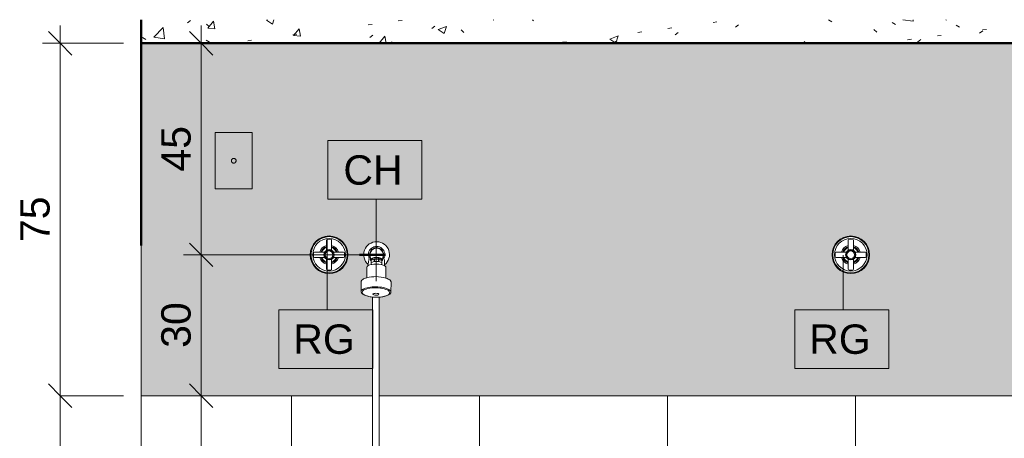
# Model space of a CAD drawing. Header units: millimetres. Extents: x -336 to 27370, y -15225 to 9845.
# Tile 38 of 43: x 15923 to 18018, y 1689 to 2580. Entities that reach past the tile are written whole.
import ezdxf

# ---------------------------------------------------------------- set-up
doc = ezdxf.new("R2010")
doc.units = ezdxf.units.MM
for name, color, linetype, lineweight in [('A-ANNO-DIMS', 7, 'Continuous', 9), ('A-ANNO-DIMS-25', 7, 'Continuous', 9), ('A-ANNO-KEYN', 7, 'Continuous', 9), ('A-CLNG', 7, 'Continuous', 5), ('A-FLOR', 7, 'Continuous', 5), ('A-FLOR-PATT', 7, 'Continuous', 5), ('A-GENM', 7, 'Continuous', 5), ('A-GLAZ', 7, 'Continuous', 5), ('A-WALL-PATT', 7, 'Continuous', 50), ('I-WALL', 7, 'Continuous', 5), ('P-SANR-FIXT', 7, 'Continuous', 5)]:
    doc.layers.add(name, color=color, linetype=linetype, lineweight=lineweight)
doc.layers.add('A-DETL', color=7, linetype='Continuous', lineweight=5, true_color=0x00a600)
doc.styles.add('Arial_5', font='arial.ttf', dxfattribs={"height": 62.5})
doc.dimstyles.new('Com_linha__ref__contínua__-_Cor_Vermelha_Arial_2_5mm', dxfattribs={"dimscale": 304.8, "dimtxt": 63.766212, "dimasz": 0.164042, "dimexe": 0.123031, "dimexo": 0.123031, "dimgap": 0.012303, "dimtad": 1, "dimdec": 1, "dimlfac": 0.1, "dimrnd": 0.1, "dimdsep": 46, "dimtxsty": 'Arial_5', "dimblk1": 'OBLIQUE', "dimblk2": 'OBLIQUE', "dimsah": 1, "dimcen": 0.09, "dimdle": 0.123031, "dimazin": 0, "dimtfac": 1, "dimtdec": 4, "dimtix": 1, "dimtmove": 0, "dimatfit": 3, "dimfxl": 1, "dimtvp": 1, "dimtolj": 1, "dimtzin": 0, "dimarcsym": 2})

# ---------------------------------------------------------------- blocks, each defined once
blk = doc.blocks.new('JANELA MAXIM-AR_2773969-5b0')
at = {"layer": 'A-GLAZ', "true_color": 0xc0c0c0}
blk.add_hatch(color=9, dxfattribs=at).paths.add_polyline_path([(11394.9, 2093), (11395, 2093.1), (11394.9, 2093.1)])
at = {"layer": 'A-GLAZ', "lineweight": 15}
for p, q in [((11395, 2100), (11394.9, 2100)), ((11395, 2093.1), (11395, 2100)), ((11394.9, 2093), (11395, 2093.1)), ((11395, 1506.8), (11394.9, 1506.9)), ((11394.9, 1500), (11395, 1500)), ((11395, 1500), (11395, 1506.8))]:
    blk.add_line(p, q, dxfattribs=at)
at = {"layer": 'A-GLAZ'}
blk.add_line((11395, 2093.1), (11395, 1506.8), dxfattribs=at)
blk = doc.blocks.new('CHUVEIRO ELÉTRICO DE PAREDE EM PVC COM BRAÇO METÁLICO - 1967_C_Cromado CR10-2836321-5b')
at = {"layer": 'P-SANR-FIXT'}
for p, q in [((11879.9, 2070.6), (11881.3, 2074.9)), ((11882.2, 2078.9), (11882.9, 2069.8)), ((11908.9, 2069.4), (11910, 2078.5)), ((11912, 2070.1), (11910.8, 2074.4)), ((11875.5, 2053.7), (11875.1, 2031.1)), ((11878.4, 2059.2), (11878.2, 2057.1)), ((11878.9, 2065.6), (11878.4, 2059.2)), ((11884.3, 2068.1), (11884.3, 2060.6)), ((11884.3, 2060.6), (11885.6, 2059.5)), ((11884.7, 2063.7), (11884.8, 2068.5)), ((11884.8, 2068.5), (11890.6, 2070.4)), ((11885.7, 2070.9), (11885.6, 2068.7)), ((11890.6, 2070.4), (11890.6, 2065.6)), ((11891.8, 2065.7), (11891.9, 2070.5)), ((11891.9, 2070.5), (11900.1, 2070.4)), ((11900.1, 2070.4), (11900, 2065.6)), ((11901.2, 2065.4), (11901.3, 2070.2)), ((11901.3, 2070.2), (11907.1, 2068.1)), ((11907.6, 2059.9), (11905.9, 2059.2)), ((11906.3, 2070.6), (11906.3, 2068.4)), ((11907.1, 2068.1), (11907, 2063.3)), ((11907.6, 2067.7), (11907.6, 2059.9)), ((11912.9, 2065.1), (11913.2, 2058.6)), ((11913.3, 2056.5), (11913.2, 2058.6)), ((11915.5, 2030.4), (11915.9, 2053)), ((11863.4, 2022.9), (11863.1, 2001.5)), ((11926.6, 2000.5), (11926.9, 2021.8)), ((11887.5, 1990), (11887.5, 936.5)), ((11901.5, 936.5), (11901.5, 1989.7))]:
    blk.add_line(p, q, dxfattribs=at)
for centre, radius, start, end in [((11896.1, 2080.2), 27.5, 308.3295, 229.7482), ((11896.1, 2080.2), 17.5, 331.5684, 206.5083), ((11896.1, 2080.2), 14.9, 332.8011, 204.7499), ((11874.6, 2077), 7, 342.184, 358.8297), ((11896.1, 2080.1), 14, 353.1275, 184.9529), ((11917.5, 2076.3), 7, 179.2693, 194.7107), ((11901.8, 2063.7), 22.9, 162.3075, 175.0606), ((11886.4, 2070.1), 3.48, 184.4538, 232.5607), ((11881.4, 2084), 20.6, 279.307, 296.4647), ((11896.4, 2096.5), 31.1, 261.4492, 276.5903), ((11909.9, 2080.2), 17.1, 239.836, 260.4087), ((11905.5, 2069.8), 3.46, 307.5911, 353.1275), ((11890, 2063.8), 22.9, 3.0261, 15.7722), ((11894.1, 1956), 77.4, 73.9085, 104.1705), ((11896.1, 2077.6), 88, 264.4066, 273.5315)]:
    blk.add_arc(centre, radius, start, end, dxfattribs=at)
for centre, major_axis, ratio, start_param, end_param in [((11895.9, 2069.8), (-13, 0), 0.343425, 3.141593, 6.283185), ((11895.7, 2053.3), (-20.2, 0.3), 0.34202, 3.658111, 5.766516), ((11896, 2069.4), (-11, 0.2), 0.352466, 2.885826, 6.538202), ((11895.9, 2066.5), (-12.3, 0.2), 0.34202, 5.83508, 5.943874), ((11895.8, 2061.7), (-12.3, 0.2), 0.34202, 5.835078, 5.925189), ((11895.9, 2066.5), (-12.3, 0.2), 0.34202, 5.049683, 5.158474), ((11895.8, 2061.7), (-12.3, 0.2), 0.34202, 5.04968, 5.158476), ((11895.8, 2061.7), (-12.3, 0.2), 0.34202, 4.264282, 4.373078), ((11895.9, 2066.5), (-12.3, 0.2), 0.34202, 4.264284, 4.373075), ((11895.8, 2061.7), (-12.3, 0.2), 0.34202, 3.458351, 3.58768), ((11895.9, 2066.5), (-12.3, 0.2), 0.34202, 3.478884, 3.587678), ((11894.8, 2001), (-31.7, 0.5), 0.34202, 3.141604, 6.283197), ((11894.8, 1999.6), (-29.4, 0.5), 0.34202, 2.164091, 7.259822)]:
    blk.add_ellipse(centre, major_axis=major_axis, ratio=ratio, start_param=start_param, end_param=end_param, dxfattribs=at)
blk.add_ellipse((11894.7, 1995.9), major_axis=(-6.25, 0.1), ratio=0.34202, dxfattribs=at)
for points, knots in [([(11878.2, 2057.1), (11877.5, 2056.7), (11876.1, 2055.6), (11875.5, 2054.4), (11875.5, 2053.7)], [0, 0, 0, 0, 0.4, 1, 1, 1, 1]), ([(11915.9, 2053), (11915.9, 2053.5), (11915.6, 2054.7), (11914.3, 2055.8), (11913.3, 2056.5)], [0, 0, 0, 0, 0.4, 1, 1, 1, 1]), ([(11875.1, 2031.1), (11873, 2030.5), (11870.3, 2029.6), (11867.4, 2028.1), (11865.7, 2026.9), (11864.4, 2025.6), (11863.6, 2024.2), (11863.4, 2023.3), (11863.4, 2022.9)], [0, 0, 0, 0, 0.285714, 0.428571, 0.571429, 0.714286, 0.857143, 1, 1, 1, 1]), ([(11926.9, 2021.8), (11926.9, 2022.3), (11926.8, 2023.2), (11926, 2024.5), (11924.8, 2025.9), (11923.1, 2027.1), (11920.3, 2028.7), (11917.6, 2029.8), (11915.5, 2030.4)], [0, 0, 0, 0, 0.142857, 0.285714, 0.428571, 0.571429, 0.714286, 1, 1, 1, 1]), ([(11863.1, 2001.5), (11863.1, 2000.7), (11863.4, 1999.5), (11864.7, 1998), (11866, 1996.8), (11867.6, 1995.8), (11869, 1995.1), (11869.7, 1994.8)], [0, 0, 0, 0, 0.333333, 0.5, 0.666667, 0.833333, 1, 1, 1, 1]), ([(11919.7, 1993.9), (11921.2, 1994.5), (11923, 1995.5), (11924.8, 1997), (11925.8, 1998.1), (11926.4, 1999.3), (11926.6, 2000.1), (11926.6, 2000.5)], [0, 0, 0, 0, 0.333333, 0.5, 0.666667, 0.833333, 1, 1, 1, 1])]:
    blk.add_open_spline(points, degree=3, knots=knots, dxfattribs=at)
for points in [[(11869.7, 1994.8), (11870.7, 1994.2), (11872.9, 1993.1), (11877.2, 1991.7), (11882.1, 1990.7), (11885.7, 1990.2), (11887.5, 1990)], [(11901.5, 1989.7), (11903.4, 1989.8), (11907, 1990.2), (11912, 1991.1), (11916.4, 1992.4), (11918.7, 1993.4), (11919.7, 1993.9)]]:
    blk.add_open_spline(points, degree=3, dxfattribs=at)
blk = doc.blocks.new('1_d Ponto de Força Saida de Fio_Conjunto 4x2 - Ponto de Força Saida de Fio-2397110-5b')
at = {"layer": 'A-GENM', "true_color": 0xfbfbfb}
h = blk.add_hatch(color=7, dxfattribs=at)
h.paths.add_polyline_path([(11552.7, 2220.6), (11631.6, 2220.6), (11631.6, 2340), (11552.7, 2340), (11552.7, 2228.2)])
h.paths.add_polyline_path([(11593, 2275.1), (11591.3, 2275.1), (11589.7, 2275.7), (11588.3, 2276.8), (11587.5, 2278.3), (11587.2, 2280), (11587.5, 2281.7), (11588.3, 2283.2), (11589.7, 2284.3), (11591.3, 2284.9), (11593, 2284.9), (11594.7, 2284.3), (11596, 2283.2), (11596.9, 2281.7), (11597.2, 2280), (11596.9, 2278.3), (11596, 2276.8), (11594.7, 2275.7)])
at = {"layer": 'A-GENM'}
for p, q in [((11631.6, 2340), (11552.7, 2340)), ((11552.7, 2220.6), (11552.7, 2340)), ((11631.6, 2340), (11631.6, 2220.6)), ((11552.7, 2220.6), (11631.6, 2220.6))]:
    blk.add_line(p, q, dxfattribs=at)
for points, knots in [([(11587.2, 2280), (11587.2, 2280.6), (11587.3, 2281.4), (11587.8, 2282.5), (11588.3, 2283.2), (11588.9, 2283.8), (11589.7, 2284.4), (11590.5, 2284.7), (11591.4, 2285), (11592.2, 2285), (11592.9, 2285), (11593.6, 2284.8), (11594.5, 2284.5), (11595.4, 2283.9), (11596.2, 2283.1), (11596.9, 2281.8), (11597.2, 2280.8), (11597.2, 2280)], [0, 0, 0, 0, 0.111111, 0.166667, 0.222222, 0.277778, 0.333333, 0.388889, 0.444444, 0.513889, 0.548611, 0.583333, 0.652778, 0.722222, 0.791667, 0.861111, 1, 1, 1, 1]), ([(11597.2, 2280), (11597.2, 2279.7), (11597.1, 2279.1), (11596.9, 2278.3), (11596.5, 2277.5), (11596, 2276.8), (11595.4, 2276.2), (11594.7, 2275.6), (11593.9, 2275.3), (11593, 2275), (11592.1, 2275), (11591.4, 2275), (11590.7, 2275.2), (11589.8, 2275.5), (11588.9, 2276.1), (11588.2, 2276.9), (11587.4, 2278.2), (11587.2, 2279.2), (11587.2, 2280)], [0, 0, 0, 0, 0.055556, 0.111111, 0.166667, 0.222222, 0.277778, 0.333333, 0.388889, 0.444444, 0.513889, 0.548611, 0.583333, 0.652778, 0.722222, 0.791667, 0.861111, 1, 1, 1, 1])]:
    blk.add_open_spline(points, degree=3, knots=knots, dxfattribs=at)
blk = doc.blocks.new('REGISTRO DE GAVETA COM CANOPLA CROMADA - 4900_C37_GD_Cromado CR10_1 1_2_-2708613-5b')
at = {"layer": 'P-SANR-FIXT'}
for p, q in [((11789.5, 2111), (11789.5, 2089.5)), ((11798.6, 2113), (11791.5, 2113)), ((11800.5, 2089.5), (11800.5, 2111)), ((11762, 2083.5), (11762, 2076.5)), ((11785.5, 2085.5), (11764, 2085.5)), ((11764, 2074.5), (11785.5, 2074.5)), ((11826, 2085.5), (11804.6, 2085.5)), ((11804.6, 2074.5), (11826, 2074.5)), ((11828, 2083.5), (11828, 2076.5)), ((11789.5, 2070.5), (11789.5, 2049)), ((11800.5, 2049), (11800.5, 2070.5)), ((11798.6, 2047), (11791.5, 2047))]:
    blk.add_line(p, q, dxfattribs=at)
for radius in [38.5, 34.7, 11, 10, 8.14]:
    blk.add_circle((11795, 2080), radius, dxfattribs=at)
for centre, radius, start, end in [((11795, 2080), 40, 90, 270), ((11795, 2080), 40, 270, 90), ((11795, 2080), 20.7, 105.3702, 164.6298), ((11795, 2080), 17.9, 107.9336, 162.0664), ((11795, 2080), 16.3, 109.7679, 160.2321), ((11791.5, 2111), 2, 91.175, 179.9345), ((11798.5, 2111), 2, 359.9267, 88.825), ((11795, 2080), 20.7, 15.3702, 74.6298), ((11795, 2080), 17.9, 17.9336, 72.0664), ((11795, 2080), 16.3, 19.7679, 70.2321), ((11764, 2083.5), 2, 90.0733, 178.825), ((11764, 2076.5), 2, 181.175, 270.0655), ((11795, 2080), 20.7, 195.3702, 254.6298), ((11795, 2080), 17.9, 197.9336, 252.0664), ((11795, 2080), 16.3, 199.7679, 250.2321), ((11795, 2080), 17.9, 287.9336, 342.0664), ((11795, 2080), 16.3, 289.7679, 340.2321), ((11795, 2080), 20.7, 285.3702, 344.6298), ((11826, 2083.5), 2, 1.1941, 89.9345), ((11826, 2076.5), 2, 270.0733, 358.8059), ((11791.5, 2049), 2, 179.9267, 268.8059), ((11798.5, 2049), 2, 271.1941, 359.9345)]:
    blk.add_arc(centre, radius, start, end, dxfattribs=at)
blk = doc.blocks.new('DIMBLOCK33-5b')
at = {"layer": 'A-ANNO-DIMS-25', "color": 242, "true_color": 0xbd2b2e}
for p, q in [((16009, 2567.5), (16009, 1780)), ((16009, 2530), (15984, 2555)), ((16009, 2530), (15971.5, 2530)), ((16009, 2530), (16034, 2505)), ((16009, 2530), (16143.8, 2530)), ((16009, 1780), (15984, 1805)), ((16009, 1780), (16034, 1755)), ((16009, 1780), (16046.5, 1780)), ((16009, 1780), (16143.8, 1780))]:
    blk.add_line(p, q, dxfattribs=at)
at = {"layer": 'A-ANNO-DIMS-25', "color": 0, "insert": (15924.1, 2106.9), "char_height": 62.5, "width": 115.368, "attachment_point": 1, "rotation": 90, "line_spacing_factor": 0.941778, "style": 'Arial_5'}
blk.add_mtext('75', dxfattribs=at)
blk = doc.blocks.new('_Oblique')
at = {"color": 0, "linetype": 'ByBlock', "lineweight": -2}
blk.add_line((-0.5, -0.5), (0.5, 0.5), dxfattribs=at)
blk = doc.blocks.new('DIMBLOCK34-5b')
at = {"layer": 'A-ANNO-DIMS-25', "color": 242, "true_color": 0xbd2b2e}
for p, q in [((16009, 1780), (15984, 1805)), ((16009, 1780), (16009, -57.5)), ((16009, 1780), (16034, 1755)), ((16009, 1780), (16046.5, 1780)), ((16009, 1780), (16143.8, 1780)), ((16009, -20), (15984, 5)), ((16009, -20), (15971.5, -20)), ((16009, -20), (16034, -45)), ((16009, -20), (16143.8, -20))]:
    blk.add_line(p, q, dxfattribs=at)
at = {"layer": 'A-ANNO-DIMS-25', "color": 0, "char_height": 62.5, "attachment_point": 1, "rotation": 90, "line_spacing_factor": 0.941778, "style": 'Arial_5'}
for s, insert, width in [('6 PEÇAS INTEIRAS', (16029.7, 483.7), 951.196), ('180', (15924.1, 807.9), 173.052)]:
    blk.add_mtext(s, dxfattribs=dict(at, insert=insert, width=width))
blk = doc.blocks.new('DIMBLOCK39-5b')
at = {"layer": 'A-ANNO-DIMS-25', "color": 242, "true_color": 0xbd2b2e}
for p, q in [((16309.1, 2117.5), (16309.1, 1780)), ((16309.1, 2080), (16284.1, 2105)), ((16309.1, 2080), (16271.6, 2080)), ((16309.1, 2080), (16334.1, 2055)), ((16309.1, 2080), (16516.9, 2080)), ((16309.1, 1780), (16284.1, 1805)), ((16309.1, 1780), (16306.9, 1780)), ((16309.1, 1780), (16334.1, 1755)), ((16309.1, 1780), (16346.6, 1780))]:
    blk.add_line(p, q, dxfattribs=at)
at = {"layer": 'A-ANNO-DIMS-25', "color": 0, "insert": (16224.2, 1881.9), "char_height": 62.5, "width": 115.368, "attachment_point": 1, "rotation": 90, "line_spacing_factor": 0.941778, "style": 'Arial_5'}
blk.add_mtext('30', dxfattribs=at)
blk = doc.blocks.new('DIMBLOCK40-5b')
at = {"layer": 'A-ANNO-DIMS-25', "color": 242, "true_color": 0xbd2b2e}
for p, q in [((16309.1, 1780), (16284.1, 1805)), ((16309.1, 1780), (16306.9, 1780)), ((16309.1, 1780), (16309.1, 1430)), ((16309.1, 1780), (16334.1, 1755)), ((16309.1, 1780), (16346.6, 1780)), ((16309.1, 1430), (16284.1, 1455)), ((16309.1, 1430), (16271.6, 1430)), ((16309.1, 1430), (16334.1, 1405)), ((16309.1, 1430), (17018.3, 1430))]:
    blk.add_line(p, q, dxfattribs=at)
at = {"layer": 'A-ANNO-DIMS-25', "color": 0, "insert": (16224.2, 1556.9), "char_height": 62.5, "width": 115.368, "attachment_point": 1, "rotation": 90, "line_spacing_factor": 0.941778, "style": 'Arial_5'}
blk.add_mtext('35', dxfattribs=at)
blk = doc.blocks.new('DIMBLOCK43-5b')
at = {"layer": 'A-ANNO-DIMS-25', "color": 242, "true_color": 0xbd2b2e}
for p, q in [((16309.1, 2042.5), (16309.1, 2567.5)), ((16309.1, 2530), (16284.1, 2555)), ((16309.1, 2530), (16271.6, 2530)), ((16309.1, 2530), (16334.1, 2505)), ((16309.1, 2530), (16311.2, 2530)), ((16309.1, 2080), (16284.1, 2105)), ((16309.1, 2080), (16271.6, 2080)), ((16309.1, 2080), (16334.1, 2055)), ((16309.1, 2080), (16701, 2080))]:
    blk.add_line(p, q, dxfattribs=at)
at = {"layer": 'A-ANNO-DIMS-25', "color": 0, "insert": (16224.2, 2256.9), "char_height": 62.5, "width": 115.368, "attachment_point": 1, "rotation": 90, "line_spacing_factor": 0.941778, "style": 'Arial_5'}
blk.add_mtext('45', dxfattribs=at)
blk = doc.blocks.new('Identificador de nota-chave - Número da nota-chave - Enquadrada-2426861-5b')
at = {"layer": 'A-ANNO-KEYN'}
for p, q in [((13479.9, 317.2), (13479.9, 442.2)), ((13479.9, 442.2), (13679.9, 442.2)), ((13679.9, 442.2), (13679.9, 317.2)), ((13479.9, 317.2), (13679.9, 317.2))]:
    blk.add_line(p, q, dxfattribs=at)

msp = doc.modelspace()

# ---------------------------------------------------------------- hatches: boundary and pattern name
at = {"layer": 'A-FLOR-PATT', "true_color": 0x787878}
h = msp.add_hatch(dxfattribs=at)
h.set_pattern_fill('FP_5', color=8, style=0, pattern_type=2)
h.set_pattern_definition([(50, (4786.23, 0), (182.1847, -15.9391), [19.05, -209.55]), (355, (4786.23, 0), (-35.2424, 191.0566), [15.24, -167.64]), (100.451, (4801.41, -1.33), (146.9425, 175.1167), [16.19, -178.09]), (46.184, (4786.23, 50.8), (271.079, -42.0433), [28.575, -314.325]), (96.636, (4808.82, 47.3), (237.4025, 247.427), [24.285, -267.135]), (351.184, (4786.23, 50.8), (237.4046, 247.425), [22.86, -251.46]), (21, (4811.63, 38.1), (151.6149, -102.2655), [19.05, -209.55]), (326, (4811.63, 38.1), (61.8024, 184.1877), [15.24, -167.64]), (71.451, (4824.27, 29.58), (213.417, 81.9214), [16.19, -178.09]), (37.5, (4786.23, 0), (3.08832, 84.55508), [8.382, -157.226, 8.382, -161.798, -168.275]), (37.5, (4786.23, 0), (3.08832, 84.55508), [-335.788, 8.382, -159.893]), (7.5, (4786.23, 0), (66.81944, 100.18075), [8.382, -88.646, 8.382, -153.416, -64.135]), (7.5, (4786.23, 0), (66.81944, 100.18075), [-258.826, 8.382, -55.753]), (327.5, (4729.59, 0), (135.5905, -5.7289), [8.382, -55.118, 8.382, -189.738, -262.89]), (327.5, (4729.59, 0), (135.5905, -5.7289), [-261.62, 8.382, -254.508]), (317.5, (4704.19, 0), (148.1289, 25.4268), [8.382, -74.168, 8.382, -123.19, -186.69]), (317.5, (4704.19, 0), (148.1289, 25.4268), [-214.122, 8.382, -178.308])])
h.paths.add_polyline_path([(18901.27, 2530), (18901.83, 2530.2), (18901.83, 2580.2), (16181.27, 2580.2), (16181.27, 2530), (18221.64, 2530)])
at = {"layer": 'A-WALL-PATT', "lineweight": 5, "true_color": 0x808080}
h = msp.add_hatch(dxfattribs=at)
h.set_pattern_fill('FP_7', color=8, style=0, pattern_type=2)
h.set_pattern_definition([(0, (19301.27, -20), (0, 300), []), (90, (19301.27, -20), (-400, 2e-14), [])])
h.paths.add_polyline_path([(18901.83, -70), (18901.83, -20), (18901.27, -20), (18901.27, -70)])
h.paths.add_polyline_path([(16351.14, -20), (16620.02, -20), (16620.02, -17), (16620.7, -15.59), (16622.02, -15), (16740.52, -15), (16741.94, -15.59), (16742.52, -17), (16742.52, -20), (17411.18, -19.96), (17409.38, -19.27), (17408.55, -18.11), (17408.35, -16.71), (17410.03, 0.73), (17410.61, 2.63), (17411.18, 3.46), (17420.81, 99.45), (17429.66, 195.52), (17429.39, 211.16), (17425.86, 226.4), (17419.23, 240.57), (17409.78, 253.04), (17387.31, 278.97), (17366.93, 306.58), (17351.15, 332.33), (17337.94, 359.19), (17327.3, 387.18), (17319.15, 417.05), (17319.59, 418.53), (17320.7, 419.61), (17322.2, 420), (17327.3, 420.23), (17326.55, 420.33), (17324.14, 421.33), (17322.07, 422.92), (17320.48, 424.99), (17319.48, 427.4), (17319.14, 429.99), (17319.48, 432.58), (17320.48, 434.99), (17322.07, 437.06), (17324.14, 438.65), (17326.55, 439.65), (17329.14, 439.99), (17341.81, 439.99), (17328.32, 592.59), (17319.08, 752.14), (17324.78, 755), (17318.17, 755.22), (17317.78, 755.48), (17317.09, 757.17), (17317.51, 761.74), (17318.9, 766.65), (17321.33, 771.55), (17325.19, 776.12), (17330.02, 779.65), (17335.55, 781.93), (17341.46, 782.84), (17409.37, 784.43), (17501.59, 785), (17541.46, 784.87), (17593.18, 784.43), (17661.08, 782.84), (17667, 781.93), (17672.53, 779.65), (17677.77, 775.64), (17681.22, 771.55), (17683.87, 766.18), (17685.04, 761.74), (17685.46, 757.17), (17684.38, 755.22), (17683.47, 755), (17677.77, 755), (17683.64, 752.06), (17674.21, 592.47), (17660.74, 439.99), (17674.22, 439.85), (17675.79, 439.65), (17678.2, 438.65), (17680.27, 437.06), (17681.86, 434.99), (17682.86, 432.58), (17683.2, 429.99), (17682.62, 426.83), (17681.86, 424.99), (17680.27, 422.92), (17678.2, 421.33), (17675.25, 420.26), (17675.25, 420), (17681.12, 419.9), (17681.84, 419.61), (17682.95, 418.53), (17683.39, 417.05), (17683.32, 416.28), (17674.22, 384.48), (17664.61, 359.19), (17651.4, 332.33), (17635.62, 306.58), (17617.73, 281.96), (17624.1, 264.69), (17630.92, 250), (17638.04, 237.54), (17647.05, 224.95), (17652.74, 218.06), (17660.07, 210.37), (17678.49, 193.34), (17680.45, 191.52), (17686.22, 185.45), (17691.41, 178.37), (17695.12, 171.24), (17698.35, 161.14), (17700.38, 159.58), (17702.43, 156.91), (17703.71, 153.81), (17704.15, 150.47), (17703.71, 147.14), (17701.94, 143.4), (17699.66, 140.82), (17697.71, 139.32), (17694.61, 138.04), (17690.25, 137.73), (17687.94, 138.04), (17684.2, 139.81), (17681.62, 142.09), (17680.12, 144.04), (17678.84, 147.14), (17678.4, 150.47), (17678.84, 153.81), (17680.61, 157.55), (17682.18, 159.59), (17681.45, 162.91), (17679.35, 169.52), (17675.69, 176.43), (17671.12, 182.46), (17665.81, 187.97), (17645.36, 206.83), (17638.04, 214.76), (17633.5, 220.18), (17626.49, 230.21), (17620.15, 241.1), (17613.83, 254.49), (17607.89, 270.24), (17607.66, 270.24), (17591.37, 251.2), (17583.32, 240.57), (17576.69, 226.4), (17573.16, 211.16), (17572.89, 195.52), (17582.13, 95.54), (17591.37, 3.46), (17591.93, 2.63), (17592.51, 0.73), (17594.18, -17.42), (17593.65, -18.74), (17592.51, -19.61), (17591.37, -20), (18901.27, -20), (18901.27, 760), (18801.27, 760), (18801.27, 460), (18776.27, 460), (18776.27, 760), (18226.27, 760), (18226.27, 460), (18201.27, 460), (18201.27, 760), (18101.27, 760), (18101.27, 880), (18301.27, 880), (18301.27, 1480), (18701.27, 1480), (18701.27, 880), (18901.27, 880), (18901.27, 940.35), (18893.27, 941.05), (18891.03, 941.54), (18888.98, 942.59), (18887.26, 944.12), (18885.99, 946.04), (18885.24, 948.21), (18882.57, 961.25), (18880.77, 961.57), (18880.77, 964.07), (18863.5, 964.62), (18846.83, 969.21), (18831.71, 977.57), (18818.97, 989.26), (18809.32, 1003.6), (18803.31, 1019.81), (18801.27, 1036.97), (18801.27, 1326.33), (18803.95, 1345.81), (18811.16, 1363.24), (18822.89, 1378.53), (18838.18, 1390.26), (18855.99, 1397.63), (18875.09, 1400.15), (18880.77, 1400.15), (18880.77, 1402.43), (18882.57, 1402.75), (18885.24, 1415.79), (18885.99, 1417.96), (18887.26, 1419.88), (18888.98, 1421.41), (18891.03, 1422.46), (18893.27, 1422.95), (18901.27, 1423.65), (18901.27, 1780), (16687.76, 1780), (16687.76, 1119.15), (16691.63, 1118.64), (16701.27, 1114.64), (16709.56, 1108.29), (16715.91, 1100), (16719.91, 1090.35), (16721.27, 1080), (16719.91, 1069.65), (16715.91, 1060), (16709.56, 1051.72), (16701.27, 1045.36), (16691.62, 1041.36), (16687.76, 1040.85), (16687.76, 936.45), (16685.82, 921.76), (16680.15, 908.07), (16671.13, 896.31), (16659.38, 887.29), (16645.69, 881.62), (16630.99, 879.69), (16616.3, 881.62), (16602.61, 887.29), (16590.86, 896.31), (16581.84, 908.07), (16576.17, 921.76), (16574.23, 936.45), (16574.23, 1377.3), (16572.81, 1377.53), (16571.8, 1379.04), (16565.61, 1379.28), (16564.85, 1380.06), (16565.18, 1402.67), (16565.87, 1403.61), (16569.89, 1404.73), (16569.89, 1409.07), (16569.13, 1410.22), (16568.79, 1411.92), (16567.78, 1413.83), (16566.75, 1415.01), (16564.85, 1416.22), (16563.7, 1416.63), (16562.34, 1416.85), (16561.34, 1417.84), (16561.3, 1419.21), (16556.46, 1419.21), (16555.45, 1420.22), (16555.45, 1430.21), (16556.45, 1431.21), (16561.3, 1431.21), (16561.34, 1432.69), (16561.78, 1433.52), (16562.27, 1433.7), (16563.9, 1433.91), (16565.59, 1434.64), (16566.97, 1435.77), (16567.78, 1436.78), (16568.58, 1439.02), (16568.73, 1439.91), (16568.73, 1446.89), (16569.77, 1447.95), (16569.77, 1449.41), (16568.58, 1450.34), (16568.58, 1562.27), (16563.84, 1565.31), (16559.9, 1569.23), (16556.95, 1573.83), (16555.13, 1578.91), (16554.49, 1586.33), (16554.51, 1605.77), (16555, 1609.44), (16556.96, 1614), (16560.13, 1618.09), (16564.37, 1621.53), (16569.45, 1624.12), (16575.12, 1625.75), (16581.1, 1626.33), (16587.09, 1625.84), (16592.79, 1624.29), (16597.91, 1621.77), (16602.19, 1618.4), (16605.43, 1614.35), (16607.45, 1609.82), (16608.16, 1605.05), (16608.31, 1584.24), (16607.68, 1578.86), (16605.82, 1573.73), (16602.81, 1569.1), (16598.8, 1565.17), (16593.98, 1562.14), (16593.83, 1450.22), (16592.79, 1449.41), (16592.79, 1447.95), (16593.83, 1446.89), (16594.1, 1438.29), (16594.78, 1436.78), (16595.81, 1435.5), (16597.13, 1434.52), (16598.66, 1433.91), (16600.29, 1433.7), (16601.26, 1432.62), (16601.26, 1431.21), (16606.21, 1431.11), (16607.11, 1430.21), (16607.11, 1420.22), (16606.1, 1419.21), (16601.22, 1419.21), (16601.04, 1417.66), (16600.22, 1416.85), (16598.54, 1416.58), (16596.97, 1415.9), (16595.6, 1414.85), (16594.51, 1413.49), (16593.77, 1411.92), (16593.43, 1410.22), (16592.67, 1409.07), (16592.67, 1404.73), (16596.69, 1403.61), (16597.38, 1402.67), (16597.72, 1380.03), (16596.72, 1379.04), (16590.8, 1379.04), (16589.63, 1377.5), (16588.23, 1377.28), (16588.23, 936.45), (16589.69, 925.38), (16593.96, 915.07), (16600.76, 906.21), (16609.61, 899.42), (16619.93, 895.15), (16630.99, 893.69), (16642.06, 895.15), (16652.38, 899.42), (16661.23, 906.21), (16668.03, 915.07), (16672.3, 925.38), (16673.76, 936.45), (16673.76, 1040.99), (16670.92, 1041.36), (16661.27, 1045.36), (16652.99, 1051.72), (16646.63, 1060), (16642.64, 1069.65), (16641.27, 1080), (16642.64, 1090.35), (16646.63, 1100), (16652.99, 1108.28), (16661.27, 1114.64), (16670.92, 1118.64), (16673.76, 1119.01), (16673.76, 1780), (16181.27, 1780), (16181.27, -20)])
h.paths.add_polyline_path([(17762.82, 137.28), (17753.25, 138.54), (17744.32, 142.24), (17736.65, 148.12), (17730.77, 155.78), (17727.08, 164.71), (17725.81, 174.29), (17725.81, 557.2), (17723.76, 557.59), (17722.35, 558.87), (17722.26, 560.57), (17716.4, 560.57), (17716.75, 584.2), (17717.44, 585.13), (17721.38, 586.21), (17721.38, 587.93), (17722.52, 588.53), (17722.52, 590.84), (17721.16, 591.07), (17719.38, 592.09), (17719.58, 605.33), (17720.12, 615.69), (17721.55, 630.81), (17722.52, 636.31), (17723.05, 641.87), (17722.27, 649.18), (17719.82, 662.35), (17719.61, 666.25), (17719.73, 675.3), (17719.96, 677.02), (17720.97, 679.47), (17722.43, 682.13), (17724.48, 684.37), (17727, 686.07), (17729.85, 687.13), (17732.86, 687.49), (17735.88, 687.13), (17738.73, 686.07), (17741.24, 684.37), (17743.29, 682.13), (17744.75, 679.47), (17745.77, 677.02), (17746.11, 674.39), (17745.91, 662.35), (17744.91, 656.39), (17743.2, 646.82), (17742.68, 641.87), (17743.45, 634.9), (17744.45, 628.42), (17745.61, 615.69), (17746.31, 598.71), (17746.31, 592.06), (17746, 591.69), (17743.42, 590.88), (17743.17, 590.84), (17743.42, 588.42), (17744.34, 587.93), (17744.34, 586.2), (17748.24, 585.13), (17748.93, 584.2), (17749.28, 560.57), (17743.42, 560.57), (17743.2, 558.48), (17741.91, 557.59), (17739.82, 557.19), (17739.82, 173.85), (17740.61, 167.9), (17742.91, 162.35), (17746.56, 157.58), (17751.33, 153.93), (17756.87, 151.63), (17762.83, 150.85), (17768.78, 151.63), (17774.33, 153.93), (17779.09, 157.58), (17782.75, 162.35), (17785.05, 167.9), (17785.83, 174.29), (17785.83, 201.38), (17785.32, 202.28), (17785.32, 218.28), (17781.61, 218.54), (17780.7, 219.78), (17780.7, 227.12), (17781.61, 228.03), (17776.29, 231.55), (17772.06, 236.33), (17769.2, 242.03), (17767.92, 248.28), (17765.41, 248.28), (17765.41, 252.28), (17767.92, 252.28), (17768.82, 257.54), (17770.86, 262.47), (17773.92, 266.83), (17777.87, 270.42), (17782.51, 273.05), (17782.51, 275.68), (17781.09, 275.68), (17781.09, 279.18), (17780.14, 280.21), (17780.14, 284.21), (17781.84, 285.18), (17804.06, 285.05), (17805.53, 284.21), (17805.53, 280.21), (17804.59, 279.18), (17804.59, 275.68), (17803.16, 275.68), (17803.16, 273.05), (17807.8, 270.42), (17811.75, 266.83), (17814.81, 262.47), (17816.85, 257.54), (17817.76, 252.28), (17820.26, 252.28), (17820.26, 248.28), (17817.76, 248.28), (17816.47, 242.03), (17813.61, 236.33), (17809.38, 231.55), (17804.06, 228.03), (17804.97, 227.12), (17804.97, 219.45), (17803.8, 218.28), (17800.36, 218.28), (17800.35, 202.27), (17799.83, 201.38), (17799.77, 173.85), (17798.57, 164.71), (17794.87, 155.78), (17788.99, 148.12), (17781.33, 142.24), (17772.4, 138.54), (17762.83, 137.28)])
h.paths.add_polyline_path([(18501.27, 470.8), (18493.71, 471.79), (18486.67, 474.71), (18480.62, 479.35), (18475.96, 485.45), (18473.06, 492.44), (18472.07, 500), (18473.06, 507.56), (18475.98, 514.6), (18480.62, 520.65), (18483.61, 522.94), (18481.58, 524.97), (18486.58, 529.97), (18481.58, 534.97), (18486.58, 539.97), (18481.58, 544.97), (18486.58, 549.97), (18481.58, 554.97), (18486.58, 559.97), (18481.58, 564.97), (18486.58, 569.97), (18481.58, 574.97), (18486.58, 579.97), (18481.58, 584.97), (18486.58, 589.97), (18481.58, 594.97), (18486.58, 599.97), (18481.58, 604.97), (18486.58, 609.97), (18471.13, 610.24), (18470.08, 611.79), (18468.78, 622.76), (18468.2, 623.92), (18467.35, 624.9), (18466.29, 625.64), (18465.07, 626.09), (18442.88, 628.99), (18420.46, 634.5), (18415.88, 627.61), (18412.35, 619.81), (18410.08, 610.73), (18410.11, 608.99), (18410.55, 611.76), (18413.26, 608.99), (18415.18, 605.56), (18416.15, 600.89), (18415.88, 597.02), (18415.15, 594.27), (18413.12, 590.81), (18410.5, 588.15), (18406.93, 586.11), (18402.87, 585.12), (18399.2, 585.16), (18395.71, 586.06), (18391.69, 588.56), (18389.61, 590.54), (18387.59, 593.84), (18386.47, 597.54), (18386.52, 602.17), (18387.21, 605.19), (18389.01, 608.62), (18391.69, 611.5), (18394.78, 613.55), (18396.35, 619.81), (18399.88, 627.61), (18404.46, 634.5), (18408.6, 639.36), (18400.73, 642.38), (18381.07, 652.74), (18362.78, 665.37), (18346.1, 680.06), (18331.29, 696.64), (18318.53, 714.84), (18308.11, 734.29), (18299.92, 755.12), (18702.63, 755.12), (18694.44, 734.29), (18684.01, 714.84), (18671.25, 696.64), (18656.45, 680.06), (18639.77, 665.37), (18621.48, 652.74), (18601.81, 642.38), (18581.07, 634.4), (18559.67, 628.99), (18536.26, 625.64), (18535.19, 624.9), (18534.34, 623.92), (18533.76, 622.76), (18533.32, 619.97), (18532.46, 611.79), (18530.96, 610.06), (18530.47, 610), (18515.97, 609.97), (18520.97, 604.97), (18515.97, 599.97), (18520.97, 594.97), (18515.97, 589.97), (18520.97, 584.97), (18515.97, 579.97), (18520.97, 574.97), (18515.97, 569.97), (18520.97, 564.97), (18515.97, 559.97), (18520.97, 554.97), (18515.97, 549.97), (18520.97, 544.97), (18515.97, 539.97), (18520.97, 534.97), (18515.97, 529.97), (18520.97, 524.97), (18518.93, 522.94), (18521.92, 520.65), (18526.58, 514.55), (18529.47, 507.56), (18530.47, 500), (18529.47, 492.44), (18526.56, 485.4), (18521.92, 479.35), (18515.82, 474.69), (18508.83, 471.79)])
h.paths.add_polyline_path([(17901.27, 540.56), (17901.25, 540.56), (17896.52, 541.28), (17893.18, 542.76), (17890.57, 544.7), (17889.01, 546.29), (17886.71, 549.94), (17885.65, 553.17), (17885.31, 555.82), (17885.27, 558.71), (17885.27, 679.06), (17881.27, 679.16), (17879.05, 680.08), (17878.02, 682.56), (17878.02, 705.96), (17870.02, 705.96), (17870.02, 706.65), (17868.9, 706.56), (17868.4, 706.56), (17868.12, 706.65), (17868.12, 722.11), (17868.7, 722.62), (17870.02, 722.64), (17870.02, 723.16), (17878.02, 723.16), (17878.02, 754.41), (17880.52, 754.41), (17880.52, 682.56), (17881.55, 681.56), (17885.27, 681.56), (17885.27, 694.56), (17881.27, 694.56), (17881.55, 725.71), (17886.86, 730.29), (17890.1, 732.09), (17895.15, 733.78), (17897.18, 734.24), (17902.81, 734.45), (17905.14, 734.24), (17908.22, 733.63), (17913.44, 731.53), (17916.57, 729.7), (17921.28, 725.45), (17921.27, 694.56), (17917.27, 694.56), (17917.27, 681.56), (17921.02, 681.56), (17922.02, 682.56), (17922.02, 754.41), (17924.52, 754.41), (17924.52, 723.16), (17932.52, 723.16), (17932.52, 722.29), (17933.96, 722.51), (17934.42, 721.81), (17934.15, 706.56), (17933.47, 706.5), (17932.95, 706.56), (17932.52, 706.47), (17932.52, 705.96), (17924.52, 705.96), (17924.52, 682.56), (17923.5, 680.08), (17921.02, 679.06), (17917.27, 679.06), (17916.98, 553.65), (17915.13, 548.55), (17911.04, 544), (17906.74, 541.52), (17901.27, 540.56)])
h.paths.add_polyline_path([(17031.27, 676.42), (17021.88, 677.85), (17013.78, 681.42), (17007.41, 686.31), (17002.05, 693.3), (16998.68, 701.43), (16997.53, 710.17), (16998.68, 718.9), (17002.36, 727.44), (17003.52, 728.95), (16999.09, 733.45), (16987.41, 725.13), (16974.5, 719.02), (16960.69, 715.26), (16946.3, 714), (16340.65, 714), (16339.85, 712.62), (16335.02, 706.33), (16328.09, 701.01), (16319.26, 697.56), (16311.35, 696.52), (16302.03, 697.93), (16293.93, 701.53), (16287.38, 706.71), (16282.03, 714.04), (16278.87, 722.34), (16277.87, 730), (16279.01, 738.67), (16282.84, 747.38), (16287.67, 753.67), (16294.61, 758.99), (16302.68, 762.34), (16311.35, 763.48), (16320.66, 762.07), (16328.76, 758.47), (16335.02, 753.67), (16341.25, 746), (16947.41, 746.1), (16956.65, 747.14), (16965.38, 749.83), (16974.43, 754.91), (16981.69, 761.09), (16986.87, 767.78), (16991.91, 776.9), (16994.5, 786.15), (16994.67, 787.15), (16995.44, 795), (16995.47, 1400.69), (16994.06, 1401.5), (16987.77, 1406.33), (16982.45, 1413.26), (16979.1, 1421.33), (16977.96, 1430), (16979.37, 1439.31), (16982.97, 1447.42), (16987.77, 1453.67), (16995.48, 1459.32), (17003.78, 1462.47), (17011.44, 1463.48), (17020.75, 1462.07), (17028.82, 1458.5), (17035.11, 1453.67), (17040.43, 1446.74), (17043.78, 1438.67), (17044.92, 1430), (17043.51, 1420.69), (17039.91, 1412.58), (17035.11, 1406.33), (17027.4, 1400.27), (17027.44, 1220.04), (17027.44, 795), (17026.18, 782.21), (17025.2, 776.07), (17022.3, 767.88), (17018.51, 758.06), (17012.43, 748.63), (17008.01, 742.33), (17012.66, 738.05), (17014.76, 739.54), (17022.54, 742.76), (17031.33, 743.9), (17040.67, 742.49), (17048.77, 738.91), (17055.13, 734.03), (17060.49, 727.04), (17063.87, 718.9), (17065.01, 710.17), (17063.59, 700.77), (17060.18, 692.89), (17054.35, 685.71), (17048.14, 680.95), (17040.01, 677.57), (17031.33, 676.43)])
h.paths.add_polyline_path([(17942.52, 714.56), (17941.44, 710.96), (17940.76, 710.21), (17941.97, 713.2)])
h.paths.add_polyline_path([(17934.67, 706.48), (17934.67, 722.64), (17940.24, 720.2), (17941.92, 716.83), (17942.52, 714.56), (17940.24, 708.92), (17934.69, 706.49)])
h.paths.add_polyline_path([(17867.87, 706.48), (17862.31, 708.92), (17860.86, 711.4), (17860.07, 714.74), (17860.88, 717.76), (17862.31, 720.2), (17867.87, 722.62), (17867.87, 706.56)])
h.paths.add_polyline_path([(17521.45, 785.16), (17473.28, 785.16), (17473.28, 786.19), (17479.6, 789.13), (17481.09, 789.36), (17480.95, 796.24), (17466.21, 796.24), (17466.25, 797.64), (17466.97, 798.48), (17468.15, 798.89), (17483.89, 802.88), (17500.08, 804.23), (17500.96, 803.74), (17501.25, 789.13), (17501.58, 789.36), (17501.59, 789.44), (17501.59, 803.74), (17502.47, 804.23), (17518.65, 802.88), (17535.58, 798.48), (17536.29, 797.64), (17536.34, 796.24), (17521.59, 796.24), (17521.59, 789.13), (17522.96, 789.13), (17529.26, 786.19), (17529.26, 785.16), (17521.59, 785.16)])
h.paths.add_polyline_path([(17102.84, 830.26), (17092.62, 830.41), (17082.78, 833.17), (17073.97, 838.36), (17066.8, 845.64), (17061.73, 854.51), (17059.1, 864.39), (17059.1, 874.61), (17061.73, 884.49), (17066.8, 893.36), (17073.97, 900.64), (17082.78, 905.83), (17092.62, 908.59), (17102.84, 908.74), (17112.75, 906.25), (17121.7, 901.31), (17129.07, 894.23), (17134.39, 885.5), (17764.16, 885.5), (17769.47, 894.23), (17776.85, 901.31), (17785.79, 906.25), (17795.71, 908.74), (17805.93, 908.59), (17815.77, 905.83), (17824.57, 900.64), (17831.75, 893.36), (17836.82, 884.49), (17839.44, 874.61), (17839.44, 864.39), (17836.82, 854.51), (17831.75, 845.64), (17824.57, 838.36), (17815.77, 833.17), (17805.93, 830.41), (17795.14, 830.41), (17785.79, 832.75), (17776.85, 837.69), (17769.47, 844.77), (17764.16, 853.5), (17134.39, 853.5), (17129.07, 844.77), (17121.7, 837.69), (17112.75, 832.75), (17103.41, 830.41)])
h.paths.add_polyline_path([(18196.11, 940.33), (18186.14, 942.97), (18177.17, 948.08), (18169.8, 955.31), (18164.53, 964.18), (18161.71, 974.1), (18161.52, 984.42), (18163.97, 994.45), (18168.91, 1003.51), (18176, 1011), (18184.77, 1016.44), (18184.77, 1347.56), (18176, 1353), (18168.91, 1360.49), (18163.97, 1369.55), (18161.52, 1379.58), (18161.71, 1389.9), (18164.53, 1399.82), (18169.8, 1408.69), (18177.17, 1415.92), (18186.14, 1421.03), (18196.11, 1423.67), (18206.43, 1423.67), (18216.41, 1421.03), (18225.38, 1415.92), (18232.74, 1408.69), (18238.01, 1399.82), (18240.84, 1389.9), (18240.84, 1378.8), (18238.57, 1369.55), (18233.64, 1360.49), (18226.55, 1353), (18217.77, 1347.56), (18217.77, 1016.44), (18226.55, 1011), (18233.64, 1003.51), (18238.57, 994.45), (18241.03, 984.42), (18240.84, 974.1), (18238.01, 964.18), (18232.74, 955.31), (18225.38, 948.08), (18216.41, 942.97), (18206.43, 940.33)])
h.paths.add_polyline_path([(18870.72, 996.23), (18880.77, 996.55), (18880.77, 998.43), (18882.57, 998.75), (18885.24, 1011.79), (18885.99, 1013.96), (18887.26, 1015.88), (18888.98, 1017.41), (18891.03, 1018.46), (18893.27, 1018.95), (18901.27, 1019.65), (18901.27, 1158.29), (18889.27, 1158.29), (18889.04, 1168.06), (18888.47, 1168.29), (18855.67, 1168.29), (18855.67, 1178.54), (18833.53, 1178.54), (18833.53, 1036.97), (18834.77, 1026.98), (18838.41, 1017.6), (18844.23, 1009.39), (18851.87, 1002.85), (18860.88, 998.37), (18869.24, 996.55)])
h.paths.add_polyline_path([(18833.53, 1188.04), (18855.67, 1188.04), (18855.67, 1198.29), (18889.04, 1198.53), (18889.27, 1199.09), (18889.27, 1208.29), (18901.27, 1208.29), (18901.27, 1343.65), (18893.27, 1344.35), (18891.03, 1344.84), (18888.98, 1345.89), (18887.26, 1347.42), (18885.99, 1349.34), (18885.24, 1351.51), (18882.57, 1364.55), (18880.77, 1364.87), (18880.77, 1367.5), (18870, 1367.5), (18860.81, 1365.36), (18851.8, 1360.75), (18844.18, 1354.11), (18838.24, 1345.44), (18834.76, 1336.37), (18833.53, 1326.33), (18833.53, 1198.29)])
h.paths.add_polyline_path([(16590.33, 1377.68), (16590.8, 1379.04), (16590.8, 1378.01)])
h.paths.add_polyline_path([(16572.13, 1377.73), (16571.8, 1378.01), (16571.8, 1379.04)])
at = {"layer": 'I-WALL', "true_color": 0xf4eccd}
h = msp.add_hatch(color=254, dxfattribs=at)
h.paths.add_polyline_path([(16181.27, 1780), (16673.76, 1780), (16673.76, 1989.98), (16668.41, 1990.72), (16661.35, 1992.49), (16659.31, 1993.15), (16653.92, 1995.77), (16650.97, 1997.99), (16650.03, 1999.16), (16649.46, 2000.44), (16649.3, 2001.55), (16649.93, 2024.23), (16650.7, 2025.56), (16651.96, 2026.84), (16653.69, 2028.05), (16658.42, 2030.17), (16661.35, 2031.06), (16661.73, 2053.69), (16662.18, 2055.1), (16663.52, 2056.47), (16664.42, 2057.06), (16664.42, 2059.4), (16659.83, 2064.44), (16656.55, 2070.73), (16654.99, 2077.64), (16655.25, 2084.72), (16657.31, 2091.51), (16661.04, 2097.54), (16666.18, 2102.42), (16672.46, 2105.83), (16679.29, 2107.51), (16686.38, 2107.39), (16693.2, 2105.47), (16699.3, 2101.86), (16704.28, 2096.81), (16707.8, 2090.66), (16709.64, 2083.27), (16709.66, 2076.72), (16707.86, 2069.86), (16704.38, 2063.69), (16699.43, 2058.61), (16699.54, 2056.47), (16701.19, 2055.13), (16701.74, 2054.34), (16702.12, 2053.01), (16701.74, 2030.38), (16707.17, 2028.31), (16710.98, 2025.85), (16712.19, 2024.53), (16712.92, 2023.18), (16713.15, 2021.81), (16712.58, 1999.29), (16711.98, 1998.12), (16711.01, 1996.98), (16707.98, 1994.87), (16701.74, 1992.21), (16698.15, 1991.19), (16691.23, 1990.08), (16687.76, 1989.72), (16687.76, 1780), (18901.27, 1780), (18901.27, 2530), (16181.27, 2530), (16181.27, 1917.62)])
h.paths.add_polyline_path([(18401.27, 2040), (18390.92, 2041.36), (18381.27, 2045.36), (18372.99, 2051.72), (18366.63, 2060), (18362.64, 2069.65), (18361.27, 2080), (18362.64, 2090.35), (18366.63, 2100), (18372.99, 2108.28), (18381.27, 2114.64), (18390.92, 2118.64), (18401.27, 2120), (18411.63, 2118.64), (18421.27, 2114.64), (18429.56, 2108.28), (18435.92, 2100), (18439.91, 2090.35), (18441.27, 2080), (18439.91, 2069.65), (18435.92, 2060), (18429.56, 2051.72), (18421.27, 2045.36), (18411.63, 2041.36)])
h.paths.add_polyline_path([(17691.27, 2040), (17680.92, 2041.36), (17671.27, 2045.36), (17662.99, 2051.72), (17656.63, 2060), (17652.64, 2069.65), (17651.27, 2080), (17652.64, 2090.35), (17656.63, 2100), (17662.99, 2108.28), (17671.27, 2114.64), (17680.92, 2118.64), (17691.27, 2120), (17701.63, 2118.64), (17711.27, 2114.64), (17719.56, 2108.28), (17725.92, 2100), (17729.91, 2090.35), (17731.27, 2080), (17729.91, 2069.65), (17725.92, 2060), (17719.56, 2051.72), (17711.27, 2045.36), (17701.63, 2041.36)])
h.paths.add_polyline_path([(16581.27, 2040), (16570.92, 2041.36), (16561.27, 2045.36), (16552.99, 2051.72), (16546.63, 2060), (16542.64, 2069.65), (16541.27, 2080), (16542.64, 2090.35), (16546.63, 2100), (16552.99, 2108.28), (16561.27, 2114.64), (16570.92, 2118.64), (16581.27, 2120), (16591.63, 2118.64), (16601.27, 2114.64), (16609.56, 2108.28), (16615.91, 2100), (16619.91, 2090.35), (16621.27, 2080), (16619.91, 2069.65), (16615.91, 2060), (16609.56, 2051.72), (16601.27, 2045.36), (16591.63, 2041.36)])
h.paths.add_polyline_path([(16382.24, 2220.59), (16338.95, 2220.59), (16338.95, 2340), (16417.86, 2340), (16417.86, 2220.59), (16383.11, 2220.59)])
h.paths.add_polyline_path([(16379.27, 2275.08), (16380.91, 2275.67), (16382.24, 2276.79), (16383.11, 2278.29), (16383.41, 2280), (16383.11, 2281.71), (16382.34, 2281.71), (16382.24, 2283.21), (16380.91, 2284.33), (16379.27, 2284.92), (16377.54, 2284.92), (16375.91, 2284.33), (16374.58, 2283.21), (16373.71, 2281.71), (16373.41, 2280), (16373.71, 2278.29), (16374.58, 2276.79), (16375.91, 2275.67), (16377.54, 2275.08), (16378.41, 2275.08)])
h.paths.add_polyline_path([(16383.11, 2281.71), (16382.24, 2283.21), (16382.34, 2281.71)])
msp.add_hatch(color=254, dxfattribs=at).paths.add_polyline_path([(16181.1, 2100), (16181.27, 2100), (16181.1, 2248.91)])

# ---------------------------------------------------------------- linework, layer by layer
at = {"layer": 'A-ANNO-KEYN'}
for p, q in [((16681.56, 2023.46), (16681.56, 2197.92)), ((16577.52, 2114.01), (16577.52, 1963.01)), ((17675.08, 2079.32), (17675.08, 1963.01))]:
    msp.add_line(p, q, dxfattribs=at)
at = {"layer": 'A-CLNG'}
for p, q in [((18901.27, 2532), (16181.27, 2532)), ((18901.27, 2531), (16181.27, 2531))]:
    msp.add_line(p, q, dxfattribs=at)
at = {"layer": 'A-DETL', "color": 7, "lineweight": 50}
msp.add_line((16646.27, 2080), (16701.27, 2080), dxfattribs=at)
at = {"layer": 'A-FLOR', "lineweight": 50}
msp.add_line((16181.27, 2530), (18901.27, 2530), dxfattribs=at)
at = {"layer": 'I-WALL', "lineweight": 50}
for p, q in [((16181.27, 2100), (16181.27, 2580.2)), ((16181.1, 2100), (16181.27, 2100))]:
    msp.add_line(p, q, dxfattribs=at)
at = {"layer": 'I-WALL'}
for p, q in [((16673.76, 1780), (16181.27, 1780)), ((18901.27, 1780), (16687.76, 1780))]:
    msp.add_line(p, q, dxfattribs=at)

# ---------------------------------------------------------------- block references
at = {"layer": 'A-ANNO-KEYN'}
for p in [(3098.5, 1880.76), (2994.46, 1520.85), (4092.02, 1520.85)]:
    msp.add_blockref('Identificador de nota-chave - Número da nota-chave - Enquadrada-2426861-5b', p, dxfattribs=at)
at = {"layer": 'A-GENM'}
msp.add_blockref('1_d Ponto de Força Saida de Fio_Conjunto 4x2 - Ponto de Força Saida de Fio-2397110-5b', (4786.23, 0), dxfattribs=at)
at = {"layer": 'A-GLAZ'}
msp.add_blockref('JANELA MAXIM-AR_2773969-5b0', (4786.23, 0), dxfattribs=at)
at = {"layer": 'P-SANR-FIXT'}
for name, p in [('REGISTRO DE GAVETA COM CANOPLA CROMADA - 4900_C37_GD_Cromado CR10_1 1_2_-2708613-5b', (4786.23, 0)), ('REGISTRO DE GAVETA COM CANOPLA CROMADA - 4900_C37_GD_Cromado CR10_1 1_2_-2708613-5b', (5896.23, 0)), ('CHUVEIRO ELÉTRICO DE PAREDE EM PVC COM BRAÇO METÁLICO - 1967_C_Cromado CR10-2836321-5b', (4786.23, 0))]:
    msp.add_blockref(name, p, dxfattribs=at)

# ---------------------------------------------------------------- texts
at = {"layer": 'A-ANNO-KEYN', "char_height": 62.5, "attachment_point": 1, "style": 'Arial_5'}
for s, insert, width in [('CH', (16611.65, 2291.6), 152.3206), ('RG', (16505.11, 1931.69), 158.3333), ('RG', (17602.67, 1931.69), 158.3333)]:
    msp.add_mtext(s, dxfattribs=dict(at, insert=insert, width=width))

# ---------------------------------------------------------------- dimensions: what is measured, and where the dimension line sits
at = {"layer": 'A-ANNO-DIMS', "color": 242, "true_color": 0xbd2b2e}
for base, p1, p2, override, picture, middle in [((16009.03, 1780), (16181.27, 2530), (16021.27, 1780), {"dimpost": '<>', "dimfxl": 766.876783}, 'DIMBLOCK33-5b', (15973.49, 2155)), ((16309.06, 2530), (16738.54, 2080), (16273.71, 2530), {"dimpost": '<>', "dimfxl": 646.968634}, 'DIMBLOCK43-5b', (16273.53, 2305)), ((16309.06, 1780), (16554.35, 2080), (16344.42, 1780), {"dimpost": '<>', "dimfxl": 366.158757}, 'DIMBLOCK39-5b', (16273.38, 1930)), ((16309.06, 1430), (16344.42, 1780), (17055.78, 1430), {"dimpost": '<>', "dimfxl": 792.799071}, 'DIMBLOCK40-5b', (16273.38, 1605))]:
    dim = msp.add_linear_dim(base=base, p1=p1, p2=p2, angle=90, dimstyle='Com_linha__ref__contínua__-_Cor_Vermelha_Arial_2_5mm', override=override, dxfattribs=at)
    dim.commit()
    dim.dimension.update_dxf_attribs({"geometry": picture, "text_midpoint": middle})
dim = msp.add_linear_dim(base=(16009.03, -20), p1=(16021.27, 1780), p2=(16181.27, -20), angle=90, text='<>\\X6 PEÇAS INTEIRAS', dimstyle='Com_linha__ref__contínua__-_Cor_Vermelha_Arial_2_5mm', override={"dimpost": '<>', "dimfxl": 1807.09712}, dxfattribs=at)
dim.commit()
dim.dimension.update_dxf_attribs({"geometry": 'DIMBLOCK34-5b', "text_midpoint": (16009.03, 880)})

doc.saveas('drawing.dxf')
